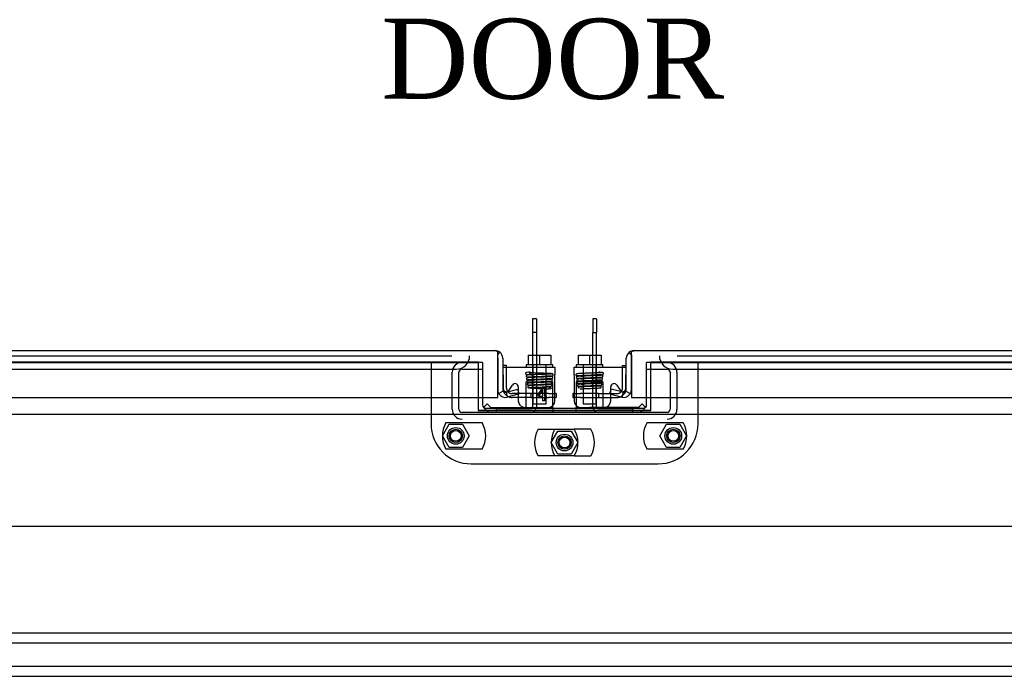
# Model space of a CAD drawing. Header units: inches. Extents: x 1 to 359, y -2 to 239.
# Tile 15 of 46: x 87 to 105, y 32 to 44. Entities that reach past the tile are written whole.
import ezdxf
from ezdxf.enums import TextEntityAlignment as Align
from ezdxf.lldxf.tags import DXFTag

# ---------------------------------------------------------------- set-up
doc = ezdxf.new("R2010")
doc.units = ezdxf.units.IN
doc.header["$MEASUREMENT"] = 0
for name, color, linetype in [('COM40153-2', 7, 'Continuous'), ('COM42667', 7, 'Continuous'), ('COM42780', 7, 'Continuous'), ('COM50780', 7, 'Continuous'), ('COM52167-9', 7, 'Continuous'), ('COM52168-9', 7, 'Continuous'), ('COM70098', 7, 'Continuous'), ('COM70110-1', 7, 'Continuous'), ('COM70217', 7, 'Continuous'), ('COM70220', 7, 'Continuous'), ('COM70739-1', 7, 'Continuous'), ('COM71190-1', 7, 'Continuous'), ('Default', 7, 'Continuous'), ('GSK86006', 7, 'Continuous'), ('NTS86070', 7, 'Continuous'), ('SCC180005', 7, 'Continuous'), ('SCC19011', 7, 'Continuous'), ('SPR20265', 7, 'Continuous'), ('WAF25035', 7, 'Continuous')]:
    doc.layers.add(name, color=color, linetype=linetype)
doc.styles.add('SEACAD_Times_New_Roman', font='times.ttf')
tags = doc.linetypes.add('CENTER2', pattern=[1.125, 0.75, -0.125, 0.125, -0.125]).pattern_tags.tags
tags[10:11] = [DXFTag(74, 4), DXFTag(75, 0), DXFTag(340, '0'), DXFTag(46, 0.0), DXFTag(50, 0.0), DXFTag(44, 0.0), DXFTag(45, 0.0)]
tags[8:9] = [DXFTag(74, 4), DXFTag(75, 0), DXFTag(340, '0'), DXFTag(46, 0.0), DXFTag(50, 0.0), DXFTag(44, 0.0), DXFTag(45, 0.0)]
tags[6:7] = [DXFTag(74, 4), DXFTag(75, 0), DXFTag(340, '0'), DXFTag(46, 0.0), DXFTag(50, 0.0), DXFTag(44, 0.0), DXFTag(45, 0.0)]
tags[4:5] = [DXFTag(74, 4), DXFTag(75, 0), DXFTag(340, '0'), DXFTag(46, 0.0), DXFTag(50, 0.0), DXFTag(44, 0.0), DXFTag(45, 0.0)]
tags = doc.linetypes.add('HIDDEN2', pattern=[0.1875, 0.125, -0.0625]).pattern_tags.tags
tags[6:7] = [DXFTag(74, 4), DXFTag(75, 0), DXFTag(340, '0'), DXFTag(46, 0.0), DXFTag(50, 0.0), DXFTag(44, 0.0), DXFTag(45, 0.0)]
tags[4:5] = [DXFTag(74, 4), DXFTag(75, 0), DXFTag(340, '0'), DXFTag(46, 0.0), DXFTag(50, 0.0), DXFTag(44, 0.0), DXFTag(45, 0.0)]
doc.dimstyles.new('HAMMOND_(STH_-_300x200)', dxfattribs={"dimtxt": 1.5, "dimasz": 1.875, "dimexe": 0.75, "dimexo": 0.75, "dimgap": 0.375, "dimtad": 0, "dimtih": 1, "dimtoh": 1, "dimzin": 0, "dimdsep": 46, "dimtxsty": 'SEACAD_Times_New_Roman', "dimblk1": '_SE_FILLED', "dimblk2": '_SE_FILLED', "dimsah": 1, "dimcen": 0.75, "dimadec": 0, "dimazin": 0, "dimtfac": 0.8, "dimtofl": 0, "dimtmove": 0, "dimatfit": 3, "dimfxl": 0, "dimtolj": 1, "dimtzin": 0, "dimarcsym": 0})

# ---------------------------------------------------------------- blocks, each defined once
blk = doc.blocks.new('SEANNOT_GROUP3')
at = {"layer": 'Default', "color": 7, "linetype": 'CENTER2'}
blk.add_line((75.166, 34.532), (119.177, 34.532), dxfattribs=at)
blk = doc.blocks.new('SE1')
at = {"layer": 'COM40153-2', "color": 7, "linetype": 'Continuous'}
for p, q in [((96.085, 37.539), (96.015, 37.539)), ((96.085, 37.503), (96.085, 37.539)), ((98.258, 37.503), (98.258, 37.539)), ((98.258, 37.539), (98.328, 37.539)), ((96.306, 36.939), (96.19, 36.939)), ((97.015, 37.009), (96.992, 37.009)), ((96.992, 36.939), (97.015, 36.939)), ((97.015, 37.009), (97.015, 36.939)), ((97.328, 37.009), (97.328, 36.939)), ((97.351, 37.009), (97.328, 37.009)), ((97.328, 36.939), (97.351, 36.939)), ((98.038, 36.939), (98.153, 36.939))]:
    blk.add_line(p, q, dxfattribs=at)
at = {"layer": 'COM40153-2', "color": 7, "linetype": 'HIDDEN2'}
for p, q in [((96.085, 37.114), (96.085, 37.503)), ((98.258, 37.114), (98.258, 37.503)), ((96.538, 37.009), (96.19, 37.009)), ((96.538, 36.939), (96.306, 36.939)), ((96.538, 37.009), (96.538, 36.939)), ((96.872, 37.009), (96.538, 37.009)), ((96.538, 36.939), (96.872, 36.939)), ((96.872, 37.009), (96.986, 37.009)), ((96.986, 36.939), (96.872, 36.939)), ((96.992, 37.009), (96.986, 37.009)), ((96.986, 36.939), (96.992, 36.939)), ((97.357, 37.009), (97.351, 37.009)), ((97.351, 36.939), (97.357, 36.939)), ((97.357, 37.009), (97.471, 37.009)), ((97.471, 36.939), (97.357, 36.939)), ((97.805, 37.009), (97.471, 37.009)), ((97.471, 36.939), (97.805, 36.939)), ((97.805, 37.009), (98.153, 37.009)), ((97.805, 37.009), (97.805, 36.939)), ((97.805, 36.939), (98.038, 36.939))]:
    blk.add_line(p, q, dxfattribs=at)
at = {"layer": 'COM40153-2', "color": 7, "linetype": 'Continuous'}
for centre, radius, start, end in [((96.19, 37.114), 0.175, 180, 200.2945), ((98.153, 37.114), 0.175, 339.2722, 0), ((96.19, 37.114), 0.105, 217.8291, 221.0616), ((96.19, 37.114), 0.175, 248.7514, 270), ((98.153, 37.114), 0.175, 270, 291.2486), ((98.153, 37.114), 0.105, 318.9384, 322.2897)]:
    blk.add_arc(centre, radius, start, end, dxfattribs=at)
at = {"layer": 'COM40153-2', "color": 7, "linetype": 'HIDDEN2'}
for centre, radius, start, end in [((96.19, 37.114), 0.105, 180, 217.8291), ((98.153, 37.114), 0.105, 322.2897, 0), ((96.19, 37.114), 0.175, 200.2945, 248.7514), ((96.19, 37.114), 0.105, 221.0616, 270), ((98.153, 37.114), 0.105, 270, 318.9384), ((98.153, 37.114), 0.175, 291.2486, 339.2722)]:
    blk.add_arc(centre, radius, start, end, dxfattribs=at)
at = {"layer": 'COM42667', "color": 7, "linetype": 'Continuous'}
for p, q in [((96.022, 37.503), (96.992, 37.503)), ((96.022, 37.36), (96.022, 37.503)), ((96.992, 37.503), (96.992, 37.36)), ((97.351, 37.503), (98.321, 37.503)), ((97.351, 37.36), (97.351, 37.503)), ((98.321, 37.503), (98.321, 37.36)), ((96.022, 37.36), (96.022, 37.104)), ((96.992, 36.877), (96.992, 37.36)), ((97.351, 37.36), (97.351, 36.877)), ((98.321, 37.104), (98.321, 37.36)), ((96.132, 37.072), (96.195, 37.169)), ((96.306, 37.137), (96.306, 37.074)), ((96.655, 36.965), (96.77, 37.127)), ((96.764, 37.078), (96.685, 36.965)), ((96.764, 36.965), (96.764, 37.078)), ((96.77, 37.127), (96.795, 37.127)), ((96.795, 37.127), (96.795, 36.965)), ((98.038, 37.076), (98.038, 37.137)), ((98.148, 37.169), (98.211, 37.072)), ((96.306, 36.999), (96.306, 36.877)), ((96.655, 36.937), (96.655, 36.965)), ((96.764, 36.937), (96.655, 36.937)), ((96.685, 36.965), (96.764, 36.965)), ((96.764, 36.877), (96.764, 36.937)), ((96.795, 36.877), (96.764, 36.877)), ((96.795, 36.965), (96.829, 36.965)), ((96.829, 36.937), (96.795, 36.937)), ((96.795, 36.937), (96.795, 36.877)), ((96.829, 36.965), (96.829, 36.937)), ((98.038, 36.877), (98.038, 36.999))]:
    blk.add_line(p, q, dxfattribs=at)
at = {"layer": 'COM42667', "color": 7, "linetype": 'HIDDEN2'}
for p, q in [((96.306, 37.074), (96.306, 36.999)), ((98.038, 36.999), (98.038, 37.076))]:
    blk.add_line(p, q, dxfattribs=at)
at = {"layer": 'COM42667', "color": 7, "linetype": 'Continuous'}
for centre, radius, start, end in [((96.082, 37.104), 0.06, 180, 327.1545), ((96.246, 37.137), 0.06, 0, 147.1545), ((98.098, 37.137), 0.06, 32.8455, 180), ((98.261, 37.104), 0.06, 212.8455, 0), ((96.431, 36.877), 0.125, 180, 270), ((96.867, 36.877), 0.125, 270, 0), ((97.476, 36.877), 0.125, 180, 270), ((97.913, 36.877), 0.125, 270, 0)]:
    blk.add_arc(centre, radius, start, end, dxfattribs=at)
at = {"layer": 'COM42780', "color": 7, "linetype": 'HIDDEN2'}
for p, q in [((96.453, 37.229), (96.953, 37.229)), ((96.453, 37.143), (96.453, 37.229)), ((96.453, 37.089), (96.453, 37.143)), ((96.953, 37.089), (96.953, 37.229)), ((96.953, 36.799), (96.953, 37.089)), ((97.39, 37.229), (97.39, 37.089)), ((97.89, 37.229), (97.39, 37.229)), ((97.39, 37.089), (97.39, 36.799)), ((97.89, 37.229), (97.89, 37.143)), ((97.89, 37.143), (97.891, 37.089)), ((95.653, 36.749), (95.655, 36.752)), ((95.653, 36.749), (95.704, 36.699)), ((96.953, 36.786), (96.953, 36.799)), ((96.953, 36.737), (96.953, 36.657)), ((97.39, 36.799), (97.39, 36.786)), ((97.39, 36.657), (97.39, 36.737)), ((98.69, 36.749), (98.64, 36.699)), ((98.69, 36.749), (98.688, 36.752))]:
    blk.add_line(p, q, dxfattribs=at)
at = {"layer": 'COM42780', "color": 7, "linetype": 'Continuous'}
for p, q in [((95.655, 36.752), (95.72, 36.817)), ((95.72, 36.817), (95.771, 36.766)), ((95.805, 36.752), (96.703, 36.752)), ((96.703, 36.752), (96.953, 36.752)), ((96.953, 36.752), (96.953, 36.786)), ((96.953, 36.752), (96.953, 36.737)), ((97.39, 36.786), (97.39, 36.752)), ((97.39, 36.737), (97.39, 36.752)), ((97.39, 36.752), (97.64, 36.752)), ((98.539, 36.752), (97.64, 36.752)), ((98.623, 36.817), (98.573, 36.766)), ((98.688, 36.752), (98.623, 36.817))]:
    blk.add_line(p, q, dxfattribs=at)
at = {"layer": 'COM42780', "color": 7, "linetype": 'HIDDEN2'}
for centre, start, end in [((95.805, 36.8), 225, 270), ((98.539, 36.8), 270, 315)]:
    blk.add_arc(centre, 0.143, start, end, dxfattribs=at)
at = {"layer": 'COM42780', "color": 7, "linetype": 'Continuous'}
for centre, start, end in [((95.805, 36.8), 225, 270), ((98.539, 36.8), 270, 315)]:
    blk.add_arc(centre, 0.048, start, end, dxfattribs=at)
at = {"layer": 'COM42780', "color": 7, "linetype": 'HIDDEN2'}
for centre, start_param, end_param in [((96.203, 37.757), 1.503851, 1.524085), ((98.14, 37.757), -1.524085, -1.503851)]:
    blk.add_ellipse(centre, major_axis=(0, -14.322), ratio=0.017455, start_param=start_param, end_param=end_param, dxfattribs=at)
for points, knots in [([(96.444, 36.752), (96.446, 36.752), (96.447, 36.753), (96.449, 36.757), (96.449, 36.758), (96.45, 36.762), (96.451, 36.764), (96.451, 36.77), (96.452, 36.775), (96.452, 36.787), (96.452, 36.793), (96.452, 36.799)], [0, 0, 0, 0, 0.25, 0.25, 0.375, 0.375, 0.5, 0.5, 0.75, 0.75, 1, 1, 1, 1]), ([(97.891, 36.799), (97.891, 36.793), (97.891, 36.787), (97.891, 36.775), (97.892, 36.77), (97.893, 36.761), (97.894, 36.758), (97.896, 36.753), (97.897, 36.752), (97.899, 36.752)], [0, 0, 0, 0, 0.25, 0.25, 0.5, 0.5, 0.75, 0.75, 1, 1, 1, 1])]:
    blk.add_open_spline(points, degree=3, knots=knots, dxfattribs=at)
at = {"layer": 'COM50780', "color": 7, "linetype": 'Continuous'}
for p, q in [((96.573, 38.407), (96.573, 38.153)), ((96.645, 38.407), (96.573, 38.407)), ((96.645, 38.407), (96.645, 38.153)), ((97.699, 38.407), (97.699, 38.153)), ((97.771, 38.407), (97.699, 38.407)), ((97.771, 38.407), (97.771, 38.153)), ((96.573, 38.153), (96.573, 37.729)), ((96.645, 38.153), (96.573, 38.153)), ((96.645, 38.153), (96.645, 37.729)), ((97.699, 37.729), (97.699, 38.153)), ((97.699, 38.153), (97.771, 38.153)), ((97.771, 37.729), (97.771, 38.153))]:
    blk.add_line(p, q, dxfattribs=at)
at = {"layer": 'COM50780', "color": 7, "linetype": 'HIDDEN2'}
for p, q in [((96.573, 37.729), (96.573, 36.765)), ((96.645, 37.729), (96.645, 36.765)), ((97.699, 36.765), (97.699, 37.729)), ((97.771, 36.765), (97.771, 37.729)), ((95.895, 36.729), (96.537, 36.729)), ((95.895, 36.657), (95.895, 36.729)), ((97.807, 36.729), (98.449, 36.729)), ((98.449, 36.657), (98.449, 36.729))]:
    blk.add_line(p, q, dxfattribs=at)
for centre, radius, start, end in [((96.537, 36.765), 0.108, 270, 0), ((96.537, 36.765), 0.036, 270, 0), ((97.807, 36.765), 0.108, 180, 270), ((97.807, 36.765), 0.036, 180, 270)]:
    blk.add_arc(centre, radius, start, end, dxfattribs=at)
at = {"layer": 'COM52167-9', "color": 7, "linetype": 'Continuous'}
for p, q in [((98.47, 37.814), (98.471, 37.814)), ((98.47, 37.814), (98.47, 37.814)), ((98.471, 37.814), (120.185, 37.814)), ((98.328, 37.082), (98.328, 37.671)), ((98.423, 37.734), (98.384, 37.785)), ((98.423, 37.671), (98.423, 37.785)), ((98.423, 37.734), (98.423, 37.671)), ((98.423, 37.671), (98.423, 36.939)), ((98.423, 37.671), (98.423, 37.671)), ((98.423, 37.082), (98.423, 37.671)), ((98.018, 37.004), (98.043, 37.096)), ((98.267, 37.036), (98.043, 37.096)), ((98.018, 37.004), (98.243, 36.944)), ((98.267, 37.036), (98.243, 36.944)), ((98.321, 37.057), (98.402, 37.009)), ((98.423, 36.939), (120.233, 36.939))]:
    blk.add_line(p, q, dxfattribs=at)
for centre, radius, start, end in [((98.471, 37.671), 0.143, 90.1561, 127.5036), ((98.471, 37.671), 0.143, 90, 90.0762), ((98.471, 37.671), 0.143, 127.5036, 180), ((98.28, 37.082), 0.048, 329.0871, 0), ((98.28, 37.082), 0.143, 329.0871, 0), ((98.28, 37.082), 0.143, 255, 329.0871), ((98.28, 37.082), 0.048, 255, 329.0871)]:
    blk.add_arc(centre, radius, start, end, dxfattribs=at)
blk.add_open_spline([(98.423, 37.785), (98.431, 37.794), (98.439, 37.801), (98.451, 37.809), (98.455, 37.811), (98.462, 37.813), (98.466, 37.814), (98.47, 37.814)], degree=3, knots=[0, 0, 0, 0, 0.5, 0.5, 0.75, 0.75, 1, 1, 1, 1], dxfattribs=at)
at = {"layer": 'COM52168-9', "color": 7, "linetype": 'Continuous'}
for p, q in [((74.158, 37.814), (95.872, 37.814)), ((95.873, 37.814), (95.872, 37.814)), ((95.872, 37.814), (95.872, 37.814)), ((95.872, 37.814), (95.872, 37.814)), ((95.92, 37.734), (95.959, 37.785)), ((95.92, 37.671), (95.92, 37.785)), ((95.92, 37.671), (95.92, 37.734)), ((95.92, 37.671), (95.92, 37.671)), ((95.92, 37.671), (95.92, 37.082)), ((95.92, 36.939), (95.92, 37.671)), ((96.015, 37.671), (96.015, 37.082)), ((96.076, 37.036), (96.3, 37.096)), ((96.324, 37.004), (96.3, 37.096)), ((74.11, 36.939), (95.92, 36.939)), ((96.022, 37.057), (95.94, 37.009)), ((96.076, 37.036), (96.1, 36.944)), ((96.324, 37.004), (96.1, 36.944))]:
    blk.add_line(p, q, dxfattribs=at)
for centre, radius, start, end in [((95.872, 37.671), 0.143, 89.9238, 90), ((95.872, 37.671), 0.143, 52.4964, 89.8439), ((95.872, 37.671), 0.143, 0, 52.4964), ((96.063, 37.082), 0.143, 180, 210.9129), ((96.063, 37.082), 0.048, 180, 210.9129), ((96.063, 37.082), 0.143, 210.9129, 285), ((96.063, 37.082), 0.048, 210.9129, 285)]:
    blk.add_arc(centre, radius, start, end, dxfattribs=at)
blk.add_open_spline([(95.92, 37.785), (95.912, 37.794), (95.904, 37.801), (95.892, 37.809), (95.888, 37.811), (95.88, 37.813), (95.876, 37.814), (95.872, 37.814)], degree=3, knots=[0, 0, 0, 0, 0.5, 0.5, 0.75, 0.75, 1, 1, 1, 1], dxfattribs=at)
at = {"layer": 'COM70098', "color": 7, "linetype": 'HIDDEN2'}
for p, q in [((94.672, 37.594), (94.672, 36.445)), ((95.635, 37.594), (95.555, 37.594)), ((95.635, 37.594), (95.635, 36.939)), ((98.789, 37.594), (98.709, 37.594)), ((98.709, 36.939), (98.709, 37.594)), ((99.672, 36.445), (99.672, 37.594)), ((95.422, 35.695), (98.922, 35.695))]:
    blk.add_line(p, q, dxfattribs=at)
at = {"layer": 'COM70098', "color": 7, "linetype": 'Continuous'}
for p, q in [((95.635, 36.939), (95.635, 36.797)), ((98.709, 36.797), (98.709, 36.939)), ((95.695, 36.737), (98.649, 36.737))]:
    blk.add_line(p, q, dxfattribs=at)
at = {"layer": 'COM70098', "color": 7, "linetype": 'HIDDEN2'}
for centre in [(95.135, 36.219), (99.209, 36.219), (97.172, 36.094)]:
    blk.add_circle(centre, 0.156, dxfattribs=at)
at = {"layer": 'COM70098', "color": 7, "linetype": 'Continuous'}
for centre, start, end in [((95.695, 36.797), 180, 270), ((98.649, 36.797), 270, 0)]:
    blk.add_arc(centre, 0.06, start, end, dxfattribs=at)
at = {"layer": 'COM70098', "color": 7, "linetype": 'HIDDEN2'}
for centre, start, end in [((95.422, 36.445), 180, 270), ((98.922, 36.445), 270, 0)]:
    blk.add_arc(centre, 0.75, start, end, dxfattribs=at)
at = {"layer": 'COM70110-1', "color": 7, "linetype": 'HIDDEN2'}
for p, q in [((95.555, 37.596), (74.515, 37.596)), ((95.555, 37.596), (95.555, 37.594)), ((98.789, 37.594), (98.789, 37.596)), ((119.828, 37.596), (98.789, 37.596)), ((95.555, 36.702), (95.555, 36.696)), ((95.555, 36.696), (98.789, 36.696)), ((98.789, 36.696), (98.789, 36.702))]:
    blk.add_line(p, q, dxfattribs=at)
at = {"layer": 'COM70217', "color": 7, "linetype": 'HIDDEN2'}
for p, q in [((77.296, 32.532), (117.046, 32.532)), ((77.296, 32.344), (117.046, 32.344)), ((77.296, 31.907), (117.046, 31.907)), ((77.296, 31.719), (117.046, 31.719))]:
    blk.add_line(p, q, dxfattribs=at)
at = {"layer": 'COM70220', "color": 7, "linetype": 'HIDDEN2'}
for p, q in [((74.717, 37.719), (94.895, 37.719)), ((94.895, 37.719), (95.063, 37.719)), ((99.28, 37.719), (99.448, 37.719)), ((99.448, 37.719), (119.626, 37.719)), ((74.717, 37.469), (94.895, 37.469)), ((94.895, 37.469), (95.145, 37.469)), ((99.198, 37.469), (99.448, 37.469)), ((99.448, 37.469), (119.626, 37.469))]:
    blk.add_line(p, q, dxfattribs=at)
for centre, start, end in [((95.145, 37.719), 270, 0), ((99.198, 37.719), 180, 270)]:
    blk.add_arc(centre, 0.25, start, end, dxfattribs=at)
at = {"layer": 'COM70739-1', "color": 7, "linetype": 'HIDDEN2'}
for p, q in [((95.253, 37.469), (95.635, 37.469)), ((98.709, 37.469), (99.091, 37.469)), ((95.068, 36.717), (95.068, 37.409)), ((95.193, 36.717), (95.193, 37.409)), ((99.151, 37.409), (99.151, 36.717)), ((99.276, 37.409), (99.276, 36.717)), ((99.091, 36.657), (95.253, 36.657))]:
    blk.add_line(p, q, dxfattribs=at)
for centre, radius, start, end in [((95.253, 37.409), 0.185, 90, 180), ((95.253, 37.409), 0.06, 90, 180), ((99.091, 37.409), 0.185, 0, 90), ((99.091, 37.409), 0.06, 0, 90), ((95.253, 36.717), 0.185, 180, 270), ((95.253, 36.717), 0.06, 180, 270), ((99.091, 36.717), 0.06, 270, 0), ((99.091, 36.717), 0.185, 270, 0)]:
    blk.add_arc(centre, radius, start, end, dxfattribs=at)
at = {"layer": 'COM71190-1', "color": 7, "linetype": 'HIDDEN2'}
for p, q in [((74.515, 37.594), (95.555, 37.594)), ((95.555, 37.594), (95.555, 36.939)), ((98.789, 36.939), (98.789, 37.594)), ((98.789, 37.594), (119.828, 37.594))]:
    blk.add_line(p, q, dxfattribs=at)
at = {"layer": 'COM71190-1', "color": 7, "linetype": 'Continuous'}
for p, q in [((95.555, 36.939), (95.555, 36.702)), ((98.789, 36.702), (98.789, 36.939)), ((95.555, 36.702), (98.789, 36.702)), ((81.14, 36.627), (113.203, 36.627))]:
    blk.add_line(p, q, dxfattribs=at)
at = {"layer": 'GSK86006', "color": 7, "linetype": 'HIDDEN2'}
for centre in [(95.135, 36.219), (99.209, 36.219), (97.172, 36.094)]:
    blk.add_circle(centre, 0.125, dxfattribs=at)
at = {"layer": 'NTS86070', "color": 7, "linetype": 'HIDDEN2'}
for p, q in [((94.952, 36.469), (95.628, 36.469)), ((96.679, 36.344), (97.355, 36.344)), ((97.665, 36.344), (97.355, 36.344)), ((98.716, 36.469), (99.392, 36.469)), ((95.628, 35.969), (94.952, 35.969)), ((99.392, 35.969), (98.716, 35.969)), ((97.355, 35.844), (96.679, 35.844)), ((97.355, 35.844), (97.665, 35.844))]:
    blk.add_line(p, q, dxfattribs=at)
for centre in [(95.135, 36.219), (97.172, 36.094), (99.209, 36.219)]:
    blk.add_circle(centre, 0.101, dxfattribs=at)
for centre, start, end in [((95.385, 36.219), 150, 210), ((95.195, 36.219), 330, 30), ((97.112, 36.094), 150, 210), ((97.422, 36.094), 150, 210), ((96.922, 36.094), 330, 30), ((97.232, 36.094), 330, 30), ((99.149, 36.219), 150, 210), ((98.959, 36.219), 330, 30)]:
    blk.add_arc(centre, 0.5, start, end, dxfattribs=at)
at = {"layer": 'SCC180005', "color": 7, "linetype": 'HIDDEN2'}
for p, q in [((94.885, 36.219), (95.01, 36.435)), ((95.01, 36.435), (95.259, 36.435)), ((95.259, 36.435), (95.384, 36.219)), ((98.959, 36.219), (99.084, 36.435)), ((99.084, 36.435), (99.333, 36.435)), ((99.333, 36.435), (99.458, 36.219)), ((95.01, 36.003), (94.885, 36.219)), ((95.384, 36.219), (95.259, 36.003)), ((96.922, 36.094), (97.047, 36.31)), ((97.047, 36.31), (97.296, 36.31)), ((97.296, 36.31), (97.421, 36.094)), ((99.084, 36.003), (98.959, 36.219)), ((99.458, 36.219), (99.333, 36.003)), ((95.259, 36.003), (95.01, 36.003)), ((97.047, 35.878), (96.922, 36.094)), ((97.421, 36.094), (97.296, 35.878)), ((99.333, 36.003), (99.084, 36.003)), ((97.296, 35.878), (97.047, 35.878))]:
    blk.add_line(p, q, dxfattribs=at)
for centre in [(95.135, 36.219), (99.209, 36.219), (97.172, 36.094)]:
    blk.add_circle(centre, 0.123, dxfattribs=at)
at = {"layer": 'SCC19011', "color": 7, "linetype": 'Continuous'}
for p, q in [((96.488, 37.729), (96.488, 37.548)), ((96.488, 37.729), (96.703, 37.729)), ((96.703, 37.729), (96.703, 37.548)), ((96.703, 37.729), (96.918, 37.729)), ((96.918, 37.729), (96.918, 37.548)), ((97.425, 37.729), (97.425, 37.548)), ((97.425, 37.729), (97.64, 37.729)), ((97.64, 37.729), (97.64, 37.548)), ((97.64, 37.729), (97.855, 37.729)), ((97.855, 37.729), (97.855, 37.548))]:
    blk.add_line(p, q, dxfattribs=at)
at = {"layer": 'SCC19011', "color": 7, "linetype": 'HIDDEN2'}
for p, q in [((96.581, 37.548), (96.581, 36.816)), ((96.825, 36.816), (96.825, 37.548)), ((97.518, 37.548), (97.518, 36.816)), ((97.762, 36.816), (97.762, 37.548)), ((96.581, 36.816), (96.825, 36.816)), ((97.518, 36.816), (97.762, 36.816))]:
    blk.add_line(p, q, dxfattribs=at)
at = {"layer": 'SPR20265', "color": 7, "linetype": 'HIDDEN2'}
blk.add_circle((96.903, 37.113), 0.0175, dxfattribs=at)
blk.add_ellipse((96.53, 37.394), major_axis=(0, 0.0175), ratio=0.707107, dxfattribs=at)
for start_param, end_param in [(0, 1.307844), (6.252305, 6.283185)]:
    blk.add_ellipse((97.813, 37.394), major_axis=(0, 0.0175), ratio=0.707107, start_param=start_param, end_param=end_param, dxfattribs=at)
for points, knots in [([(96.53, 37.411), (96.506, 37.41), (96.472, 37.408), (96.45, 37.402), (96.444, 37.395), (96.442, 37.388), (96.443, 37.381), (96.446, 37.376), (96.45, 37.373), (96.457, 37.37), (96.471, 37.368), (96.5, 37.366), (96.532, 37.364), (96.555, 37.363), (96.563, 37.363)], [0, 0, 0, 0, 0.1051765, 0.1736127, 0.1934529, 0.2040657, 0.2174728, 0.2222593, 0.2281895, 0.2481089, 0.3216574, 0.374496, 0.4366217, 0.4667479, 0.4667479, 0.4667479, 0.4667479]), ([(96.468, 37.355), (96.466, 37.355), (96.464, 37.355), (96.46, 37.353), (96.456, 37.351), (96.454, 37.348), (96.452, 37.344), (96.45, 37.34), (96.451, 37.334), (96.454, 37.327), (96.461, 37.32), (96.467, 37.319), (96.472, 37.319)], [0, 0, 0, 0, 0.055383, 0.112985, 0.171703, 0.230339, 0.287909, 0.343892, 0.45376, 0.576632, 0.710657, 1, 1, 1, 1]), ([(96.479, 37.306), (96.475, 37.306), (96.47, 37.305), (96.462, 37.299), (96.459, 37.292), (96.458, 37.285), (96.46, 37.279), (96.464, 37.274), (96.468, 37.272), (96.471, 37.271), (96.473, 37.27), (96.475, 37.27), (96.476, 37.27)], [0, 0, 0, 0, 0.179474, 0.349583, 0.499926, 0.62563, 0.739127, 0.840103, 0.885308, 0.926766, 0.964791, 1, 1, 1, 1]), ([(96.939, 37.38), (96.938, 37.379), (96.934, 37.378), (96.893, 37.375), (96.835, 37.372), (96.777, 37.37), (96.73, 37.369), (96.68, 37.367), (96.63, 37.365), (96.582, 37.363), (96.54, 37.362), (96.504, 37.36), (96.479, 37.358), (96.466, 37.356), (96.465, 37.355), (96.466, 37.355)], [0.0163585, 0.0163585, 0.0163585, 0.0163585, 0.1064242, 0.2179651, 0.334732, 0.395336, 0.4572595, 0.5205071, 0.5850494, 0.6509002, 0.7180961, 0.7865871, 0.856391, 0.9275442, 0.9709488, 0.9709488, 0.9709488, 0.9709488]), ([(96.924, 37.279), (96.92, 37.279), (96.913, 37.277), (96.88, 37.275), (96.838, 37.273), (96.789, 37.271), (96.739, 37.269), (96.679, 37.267), (96.614, 37.264), (96.555, 37.262), (96.515, 37.26), (96.491, 37.257), (96.474, 37.256), (96.465, 37.24), (96.466, 37.231), (96.472, 37.224), (96.478, 37.221), (96.49, 37.218), (96.514, 37.216), (96.547, 37.214), (96.567, 37.213), (96.577, 37.213)], [0, 0, 0, 0, 0.0497814, 0.0966259, 0.140493, 0.1814124, 0.2193747, 0.2543664, 0.3152188, 0.3654075, 0.4095706, 0.4484291, 0.4831793, 0.500515, 0.5129485, 0.520268, 0.5302822, 0.5632778, 0.6139998, 0.6463899, 0.6721971, 0.6721971, 0.6721971, 0.6721971]), ([(96.468, 37.319), (96.473, 37.318), (96.482, 37.317), (96.518, 37.315), (96.55, 37.313), (96.567, 37.313), (96.567, 37.313)], [0, 0, 0, 0, 0.0497352, 0.0965328, 0.1403729, 0.1414275, 0.1414275, 0.1414275, 0.1414275]), ([(96.472, 37.32), (96.472, 37.321), (96.475, 37.323), (96.508, 37.325), (96.562, 37.328), (96.618, 37.33), (96.665, 37.331), (96.714, 37.333), (96.765, 37.335), (96.814, 37.336), (96.858, 37.338), (96.896, 37.34), (96.925, 37.342), (96.941, 37.344), (96.943, 37.345), (96.943, 37.345)], [0.0330952, 0.0330952, 0.0330952, 0.0330952, 0.1046647, 0.2148993, 0.3307832, 0.3911384, 0.4529315, 0.5161815, 0.5808947, 0.6470466, 0.7146675, 0.7837865, 0.8543575, 0.9264187, 0.9868627, 0.9868627, 0.9868627, 0.9868627]), ([(96.923, 37.327), (96.923, 37.327), (96.916, 37.327), (96.893, 37.325), (96.854, 37.323), (96.811, 37.321), (96.755, 37.319), (96.689, 37.317), (96.618, 37.315), (96.55, 37.312), (96.505, 37.31), (96.482, 37.307), (96.478, 37.306), (96.475, 37.306)], [0.5313524, 0.5313524, 0.5313524, 0.5313524, 0.5566492, 0.6090382, 0.6421384, 0.6797768, 0.7219187, 0.7685579, 0.8196963, 0.8752641, 0.9352901, 0.9670917, 1, 1, 1, 1]), ([(96.478, 37.271), (96.482, 37.272), (96.49, 37.273), (96.526, 37.276), (96.571, 37.278), (96.623, 37.28), (96.675, 37.282), (96.738, 37.284), (96.806, 37.286), (96.865, 37.289), (96.906, 37.291), (96.928, 37.293), (96.946, 37.296), (96.953, 37.312), (96.95, 37.321), (96.945, 37.327), (96.939, 37.33), (96.926, 37.333), (96.898, 37.335), (96.865, 37.336), (96.846, 37.337), (96.84, 37.338)], [0, 0, 0, 0, 0.0491002, 0.0953804, 0.1388084, 0.1793382, 0.2169701, 0.251665, 0.3118803, 0.3616987, 0.4056489, 0.4442506, 0.4784458, 0.4943686, 0.5046312, 0.5111404, 0.5215102, 0.5559627, 0.6087538, 0.6419719, 0.6579906, 0.6579906, 0.6579906, 0.6579906]), ([(96.481, 37.268), (96.488, 37.267), (96.513, 37.265), (96.551, 37.263), (96.572, 37.263)], [0.1085772, 0.1085772, 0.1085772, 0.1085772, 0.2218055, 0.3211628, 0.3211628, 0.3211628, 0.3211628]), ([(96.494, 37.223), (96.495, 37.223), (96.502, 37.224), (96.527, 37.226), (96.566, 37.227), (96.609, 37.229), (96.663, 37.231), (96.726, 37.233), (96.794, 37.236), (96.858, 37.239), (96.91, 37.242), (96.921, 37.243), (96.927, 37.245)], [0.5218121, 0.5218121, 0.5218121, 0.5218121, 0.5509365, 0.6048516, 0.6385262, 0.6766408, 0.7192394, 0.7663115, 0.8179121, 0.8740438, 0.9347354, 1, 1, 1, 1]), ([(96.943, 37.381), (96.938, 37.382), (96.928, 37.383), (96.876, 37.386), (96.813, 37.389), (96.745, 37.391), (96.68, 37.393), (96.61, 37.396), (96.565, 37.397), (96.542, 37.398)], [0, 0, 0, 0, 0.0982414, 0.189287, 0.2730217, 0.3494884, 0.4186348, 0.4804358, 0.5820961, 0.5820961, 0.5820961, 0.5820961]), ([(96.92, 37.282), (96.913, 37.283), (96.889, 37.285), (96.854, 37.287), (96.837, 37.288)], [0.1068094, 0.1068094, 0.1068094, 0.1068094, 0.218674, 0.3041733, 0.3041733, 0.3041733, 0.3041733]), ([(96.924, 37.244), (96.927, 37.244), (96.933, 37.245), (96.94, 37.251), (96.944, 37.258), (96.944, 37.265), (96.942, 37.272), (96.937, 37.277), (96.932, 37.28), (96.928, 37.28), (96.926, 37.28)], [0, 0, 0, 0, 0.174522, 0.341814, 0.49099, 0.617224, 0.732964, 0.83707, 0.926174, 1, 1, 1, 1]), ([(96.942, 37.345), (96.943, 37.345), (96.946, 37.345), (96.95, 37.347), (96.953, 37.349), (96.956, 37.352), (96.958, 37.356), (96.959, 37.36), (96.959, 37.366), (96.957, 37.373), (96.952, 37.378), (96.946, 37.381), (96.942, 37.381), (96.94, 37.381)], [0, 0, 0, 0, 0.061046, 0.125273, 0.191172, 0.257138, 0.321758, 0.38405, 0.50258, 0.627092, 0.754222, 0.87904, 1, 1, 1, 1]), ([(97.403, 37.381), (97.4, 37.381), (97.395, 37.38), (97.387, 37.374), (97.384, 37.367), (97.384, 37.36), (97.386, 37.353), (97.391, 37.348), (97.396, 37.346), (97.4, 37.345), (97.402, 37.345)], [0, 0, 0, 0, 0.167201, 0.329893, 0.476988, 0.603506, 0.721843, 0.829916, 0.923204, 1, 1, 1, 1]), ([(97.873, 37.354), (97.868, 37.353), (97.859, 37.352), (97.822, 37.35), (97.776, 37.347), (97.723, 37.345), (97.671, 37.344), (97.607, 37.341), (97.539, 37.339), (97.478, 37.337), (97.438, 37.335), (97.414, 37.331), (97.399, 37.331), (97.391, 37.315), (97.392, 37.306), (97.397, 37.299), (97.404, 37.296), (97.416, 37.293), (97.443, 37.291), (97.478, 37.289), (97.499, 37.288), (97.508, 37.288)], [0, 0, 0, 0, 0.049774, 0.0966099, 0.1404677, 0.1813768, 0.2193332, 0.2543218, 0.3151799, 0.3653864, 0.4095971, 0.4485673, 0.4816844, 0.4963109, 0.506785, 0.5134204, 0.5233219, 0.5573207, 0.6101703, 0.6434918, 0.6659847, 0.6659847, 0.6659847, 0.6659847]), ([(97.417, 37.28), (97.416, 37.28), (97.413, 37.28), (97.409, 37.278), (97.406, 37.276), (97.403, 37.273), (97.401, 37.269), (97.399, 37.265), (97.4, 37.259), (97.402, 37.252), (97.407, 37.247), (97.414, 37.245), (97.417, 37.244), (97.42, 37.244)], [0, 0, 0, 0, 0.058448, 0.119991, 0.183216, 0.246619, 0.308903, 0.369213, 0.48528, 0.60971, 0.739485, 0.870031, 1, 1, 1, 1]), ([(97.873, 37.402), (97.873, 37.402), (97.872, 37.403), (97.861, 37.401), (97.832, 37.4), (97.792, 37.398), (97.735, 37.396), (97.661, 37.393), (97.577, 37.391), (97.507, 37.388), (97.459, 37.386), (97.429, 37.384), (97.407, 37.382), (97.403, 37.381), (97.4, 37.381)], [0.2417348, 0.2417348, 0.2417348, 0.2417348, 0.2420389, 0.3168536, 0.3700854, 0.4325055, 0.5041472, 0.5849197, 0.6748461, 0.7738028, 0.8269457, 0.8823798, 0.9400632, 1, 1, 1, 1]), ([(97.403, 37.346), (97.408, 37.347), (97.418, 37.349), (97.471, 37.352), (97.536, 37.354), (97.606, 37.356), (97.671, 37.359), (97.742, 37.361), (97.809, 37.363), (97.861, 37.368), (97.88, 37.366), (97.897, 37.376), (97.901, 37.385), (97.901, 37.393), (97.887, 37.403), (97.853, 37.409), (97.829, 37.41), (97.813, 37.411)], [0, 0, 0, 0, 0.097208, 0.187297, 0.27007, 0.34551, 0.413492, 0.473951, 0.574504, 0.65979, 0.730517, 0.758347, 0.776594, 0.80387, 0.885366, 0.938929, 1, 1, 1, 1]), ([(97.41, 37.343), (97.418, 37.342), (97.445, 37.34), (97.483, 37.338), (97.502, 37.338)], [0.1084128, 0.1084128, 0.1084128, 0.1084128, 0.2215365, 0.3089389, 0.3089389, 0.3089389, 0.3089389]), ([(97.864, 37.305), (97.864, 37.304), (97.861, 37.303), (97.826, 37.3), (97.773, 37.298), (97.719, 37.295), (97.674, 37.294), (97.627, 37.292), (97.579, 37.29), (97.533, 37.289), (97.491, 37.287), (97.456, 37.285), (97.431, 37.283), (97.417, 37.281), (97.415, 37.28), (97.415, 37.28)], [0.0275669, 0.0275669, 0.0275669, 0.0275669, 0.106334, 0.2178377, 0.3346027, 0.3952184, 0.4571613, 0.5204291, 0.5849937, 0.6508676, 0.7180836, 0.7865902, 0.8564027, 0.9275566, 0.9814581, 0.9814581, 0.9814581, 0.9814581]), ([(97.416, 37.245), (97.42, 37.244), (97.427, 37.242), (97.46, 37.24), (97.491, 37.238), (97.509, 37.238), (97.511, 37.238)], [0, 0, 0, 0, 0.0498307, 0.0967052, 0.1406077, 0.147525, 0.147525, 0.147525, 0.147525]), ([(97.42, 37.298), (97.421, 37.298), (97.428, 37.299), (97.453, 37.3), (97.492, 37.302), (97.536, 37.304), (97.592, 37.306), (97.658, 37.308), (97.729, 37.311), (97.798, 37.313), (97.854, 37.316), (97.868, 37.318), (97.875, 37.319)], [0.52679, 0.52679, 0.52679, 0.52679, 0.555387, 0.6077556, 0.6407727, 0.6783189, 0.7204347, 0.7671084, 0.8183955, 0.8742904, 0.9348238, 1, 1, 1, 1]), ([(97.42, 37.245), (97.421, 37.246), (97.424, 37.248), (97.46, 37.25), (97.514, 37.253), (97.567, 37.255), (97.612, 37.257), (97.66, 37.258), (97.707, 37.26), (97.753, 37.262), (97.795, 37.264), (97.83, 37.265), (97.855, 37.267), (97.868, 37.269), (97.87, 37.27), (97.87, 37.27)], [0.0224227, 0.0224227, 0.0224227, 0.0224227, 0.1045888, 0.214741, 0.3305392, 0.3908593, 0.452622, 0.5158488, 0.5805535, 0.6467098, 0.7143518, 0.7835125, 0.8541482, 0.9262995, 0.9764299, 0.9764299, 0.9764299, 0.9764299]), ([(97.849, 37.252), (97.848, 37.252), (97.843, 37.252), (97.822, 37.25), (97.787, 37.248), (97.747, 37.247), (97.696, 37.245), (97.634, 37.242), (97.567, 37.24), (97.501, 37.237), (97.457, 37.235), (97.433, 37.233), (97.428, 37.232), (97.425, 37.231)], [0.5387425, 0.5387425, 0.5387425, 0.5387425, 0.5624694, 0.6127646, 0.6449562, 0.6818122, 0.7232985, 0.7694114, 0.8201485, 0.8754433, 0.9353184, 0.9670902, 1, 1, 1, 1]), ([(97.428, 37.196), (97.433, 37.197), (97.442, 37.199), (97.478, 37.201), (97.522, 37.203), (97.572, 37.205), (97.622, 37.207), (97.682, 37.209), (97.746, 37.212), (97.801, 37.214), (97.838, 37.216), (97.856, 37.218), (97.866, 37.221), (97.874, 37.226), (97.877, 37.233), (97.878, 37.24), (97.876, 37.246), (97.871, 37.252), (97.865, 37.255), (97.852, 37.258), (97.824, 37.26), (97.792, 37.262), (97.775, 37.262), (97.771, 37.263)], [0, 0, 0, 0, 0.0490682, 0.0953154, 0.1387121, 0.1792087, 0.2168049, 0.2514632, 0.3115926, 0.3613493, 0.4052741, 0.4439107, 0.4609651, 0.4763549, 0.4836655, 0.4900235, 0.4991561, 0.5055784, 0.5160925, 0.5515821, 0.6060345, 0.6399595, 0.6526055, 0.6526055, 0.6526055, 0.6526055]), ([(97.868, 37.306), (97.864, 37.307), (97.856, 37.308), (97.821, 37.31), (97.791, 37.312), (97.776, 37.313)], [0, 0, 0, 0, 0.0491206, 0.0954042, 0.1368922, 0.1368922, 0.1368922, 0.1368922]), ([(97.871, 37.357), (97.864, 37.358), (97.84, 37.36), (97.801, 37.362), (97.78, 37.363)], [0.1068153, 0.1068153, 0.1068153, 0.1068153, 0.2186525, 0.3166966, 0.3166966, 0.3166966, 0.3166966]), ([(97.868, 37.27), (97.869, 37.27), (97.872, 37.27), (97.876, 37.272), (97.879, 37.274), (97.882, 37.277), (97.884, 37.281), (97.885, 37.286), (97.885, 37.292), (97.882, 37.298), (97.877, 37.303), (97.871, 37.306), (97.867, 37.306), (97.865, 37.306)], [0, 0, 0, 0, 0.057064, 0.117028, 0.178564, 0.240253, 0.300887, 0.359706, 0.473677, 0.597633, 0.728878, 0.863282, 1, 1, 1, 1]), ([(97.872, 37.319), (97.875, 37.319), (97.881, 37.32), (97.889, 37.326), (97.892, 37.333), (97.893, 37.34), (97.891, 37.346), (97.888, 37.349), (97.886, 37.352), (97.883, 37.353), (97.881, 37.354), (97.878, 37.355), (97.876, 37.355), (97.875, 37.355)], [0, 0, 0, 0, 0.188415, 0.363228, 0.51473, 0.638547, 0.747394, 0.797104, 0.843325, 0.886161, 0.926011, 0.96361, 1, 1, 1, 1]), ([(96.491, 37.206), (96.49, 37.205), (96.487, 37.205), (96.483, 37.204), (96.48, 37.201), (96.476, 37.197), (96.474, 37.191), (96.474, 37.184), (96.476, 37.178), (96.481, 37.173), (96.487, 37.17), (96.491, 37.169), (96.493, 37.169)], [0, 0, 0, 0, 0.063728, 0.130533, 0.198895, 0.267172, 0.397362, 0.518273, 0.643035, 0.768012, 0.887736, 1, 1, 1, 1]), ([(96.505, 37.157), (96.5, 37.157), (96.493, 37.155), (96.485, 37.148), (96.482, 37.142), (96.482, 37.136), (96.483, 37.131), (96.485, 37.128), (96.488, 37.125), (96.491, 37.122), (96.495, 37.121), (96.498, 37.121), (96.499, 37.121)], [0, 0, 0, 0, 0.306204, 0.442937, 0.565203, 0.671636, 0.724965, 0.779543, 0.835119, 0.890984, 0.946216, 1, 1, 1, 1]), ([(96.914, 37.23), (96.914, 37.229), (96.912, 37.228), (96.883, 37.225), (96.835, 37.223), (96.785, 37.221), (96.743, 37.219), (96.698, 37.217), (96.652, 37.216), (96.608, 37.214), (96.568, 37.212), (96.533, 37.21), (96.508, 37.209), (96.492, 37.207), (96.49, 37.206), (96.489, 37.205)], [0.039088, 0.039088, 0.039088, 0.039088, 0.1061352, 0.2175266, 0.3342475, 0.3948655, 0.4568263, 0.5201203, 0.5847208, 0.6506382, 0.7179012, 0.7864571, 0.8563175, 0.9275176, 0.9915475, 0.9915475, 0.9915475, 0.9915475]), ([(96.49, 37.17), (96.493, 37.169), (96.498, 37.168), (96.527, 37.165), (96.557, 37.164), (96.576, 37.163), (96.58, 37.163)], [0, 0, 0, 0, 0.0499394, 0.0968995, 0.1408698, 0.1537422, 0.1537422, 0.1537422, 0.1537422]), ([(96.494, 37.17), (96.495, 37.171), (96.499, 37.173), (96.537, 37.176), (96.589, 37.178), (96.641, 37.18), (96.684, 37.182), (96.729, 37.184), (96.774, 37.185), (96.817, 37.187), (96.856, 37.189), (96.887, 37.191), (96.91, 37.193), (96.921, 37.194), (96.921, 37.195), (96.921, 37.196)], [0.0121765, 0.0121765, 0.0121765, 0.0121765, 0.1044236, 0.214418, 0.3300747, 0.3903404, 0.4520599, 0.5152587, 0.5799584, 0.6461321, 0.713819, 0.7830559, 0.8538041, 0.9261056, 0.9660085, 0.9660085, 0.9660085, 0.9660085]), ([(96.498, 37.119), (96.501, 37.118), (96.515, 37.117), (96.55, 37.114), (96.592, 37.112), (96.638, 37.11), (96.694, 37.108), (96.757, 37.106), (96.816, 37.103), (96.855, 37.101), (96.875, 37.099), (96.881, 37.102), (96.882, 37.103)], [0.1018663, 0.1018663, 0.1018663, 0.1018663, 0.1966331, 0.2845261, 0.3655924, 0.4399785, 0.5078067, 0.6234473, 0.7180722, 0.7975388, 0.8688111, 0.9099249, 0.9099249, 0.9099249, 0.9099249]), ([(96.9, 37.177), (96.899, 37.177), (96.894, 37.177), (96.876, 37.175), (96.845, 37.173), (96.809, 37.172), (96.761, 37.17), (96.704, 37.168), (96.64, 37.165), (96.577, 37.162), (96.534, 37.16), (96.51, 37.158), (96.504, 37.157), (96.501, 37.156)], [0.5461357, 0.5461357, 0.5461357, 0.5461357, 0.5679041, 0.616244, 0.6475892, 0.6837147, 0.7245886, 0.7702102, 0.8205721, 0.8756116, 0.9353452, 0.9670888, 1, 1, 1, 1]), ([(96.503, 37.122), (96.509, 37.122), (96.518, 37.124), (96.554, 37.126), (96.598, 37.128), (96.646, 37.13), (96.694, 37.132), (96.751, 37.134), (96.81, 37.137), (96.861, 37.139), (96.894, 37.142), (96.91, 37.144), (96.919, 37.147), (96.925, 37.152), (96.928, 37.159), (96.928, 37.165), (96.927, 37.17), (96.924, 37.174), (96.921, 37.177), (96.916, 37.18), (96.903, 37.182), (96.876, 37.185), (96.845, 37.187), (96.83, 37.187), (96.826, 37.188)], [0, 0, 0, 0, 0.04903, 0.0952394, 0.1386004, 0.17906, 0.216617, 0.2512351, 0.311271, 0.3609646, 0.4048827, 0.4436137, 0.4603017, 0.4741327, 0.4802671, 0.4855273, 0.4934855, 0.4962417, 0.4996859, 0.5101885, 0.5466617, 0.6029834, 0.6377117, 0.647337, 0.647337, 0.647337, 0.647337]), ([(96.92, 37.11), (96.919, 37.115), (96.916, 37.123), (96.895, 37.131), (96.877, 37.134), (96.856, 37.136), (96.837, 37.137), (96.823, 37.138), (96.822, 37.138)], [0, 0, 0, 0, 0.0808412, 0.141754, 0.1830083, 0.2161575, 0.2938031, 0.2952871, 0.2952871, 0.2952871, 0.2952871]), ([(96.918, 37.231), (96.913, 37.232), (96.904, 37.233), (96.871, 37.236), (96.844, 37.237), (96.832, 37.238)], [0, 0, 0, 0, 0.0490573, 0.0952805, 0.1304896, 0.1304896, 0.1304896, 0.1304896]), ([(96.918, 37.195), (96.919, 37.195), (96.921, 37.195), (96.923, 37.196), (96.926, 37.197), (96.929, 37.199), (96.931, 37.201), (96.933, 37.204), (96.935, 37.207), (96.936, 37.211), (96.935, 37.217), (96.931, 37.225), (96.924, 37.23), (96.918, 37.231), (96.914, 37.232)], [0, 0, 0, 0, 0.036353, 0.073764, 0.113325, 0.155834, 0.201742, 0.251197, 0.304133, 0.360387, 0.484485, 0.636448, 0.811563, 1, 1, 1, 1]), ([(97.429, 37.232), (97.426, 37.231), (97.42, 37.231), (97.413, 37.225), (97.408, 37.219), (97.408, 37.213), (97.408, 37.208), (97.409, 37.205), (97.411, 37.202), (97.414, 37.199), (97.416, 37.198), (97.419, 37.196), (97.422, 37.196), (97.424, 37.195), (97.425, 37.195)], [0, 0, 0, 0, 0.179696, 0.347726, 0.496425, 0.619744, 0.675627, 0.729219, 0.780424, 0.829098, 0.875163, 0.918716, 0.960114, 1, 1, 1, 1]), ([(97.85, 37.205), (97.848, 37.204), (97.842, 37.202), (97.813, 37.2), (97.774, 37.198), (97.729, 37.196), (97.682, 37.194), (97.625, 37.192), (97.563, 37.19), (97.506, 37.187), (97.466, 37.185), (97.442, 37.183), (97.424, 37.181), (97.414, 37.166), (97.416, 37.156), (97.421, 37.149), (97.427, 37.146), (97.438, 37.143), (97.459, 37.141), (97.49, 37.139), (97.511, 37.138), (97.521, 37.138)], [0, 0, 0, 0, 0.0497746, 0.0966169, 0.1404852, 0.1814085, 0.2193717, 0.2543624, 0.3152012, 0.3653655, 0.4094761, 0.4482223, 0.484635, 0.5047106, 0.5190753, 0.526927, 0.5369029, 0.5688187, 0.6175608, 0.649088, 0.6785427, 0.6785427, 0.6785427, 0.6785427]), ([(97.839, 37.155), (97.84, 37.154), (97.839, 37.153), (97.822, 37.151), (97.788, 37.149), (97.745, 37.147), (97.699, 37.145), (97.642, 37.143), (97.579, 37.14), (97.522, 37.138), (97.48, 37.135), (97.452, 37.133), (97.427, 37.123), (97.424, 37.115), (97.423, 37.11)], [0.0490683, 0.0490683, 0.0490683, 0.0490683, 0.0990796, 0.1918961, 0.2784432, 0.3585509, 0.432178, 0.4992835, 0.6130609, 0.7062239, 0.7838725, 0.8582405, 0.9191557, 1, 1, 1, 1]), ([(97.427, 37.194), (97.427, 37.194), (97.433, 37.193), (97.456, 37.191), (97.495, 37.189), (97.516, 37.188)], [0.1049658, 0.1049658, 0.1049658, 0.1049658, 0.1088544, 0.2222673, 0.3337969, 0.3337969, 0.3337969, 0.3337969]), ([(97.443, 37.148), (97.444, 37.148), (97.451, 37.149), (97.476, 37.151), (97.514, 37.153), (97.556, 37.154), (97.609, 37.156), (97.669, 37.159), (97.734, 37.161), (97.793, 37.164), (97.84, 37.167), (97.849, 37.169), (97.854, 37.17)], [0.5167336, 0.5167336, 0.5167336, 0.5167336, 0.5459758, 0.6016035, 0.6360091, 0.6747568, 0.7178923, 0.7654086, 0.8173599, 0.8737582, 0.9346305, 1, 1, 1, 1]), ([(97.461, 37.103), (97.463, 37.102), (97.468, 37.099), (97.488, 37.101), (97.528, 37.103), (97.586, 37.106), (97.649, 37.108), (97.705, 37.11), (97.751, 37.112), (97.794, 37.114), (97.828, 37.117), (97.846, 37.119), (97.848, 37.12), (97.847, 37.121)], [0.0900751, 0.0900751, 0.0900751, 0.0900751, 0.1311889, 0.2024612, 0.2819278, 0.3765527, 0.4921933, 0.5600215, 0.6344076, 0.7154739, 0.8033669, 0.8981337, 0.9583746, 0.9583746, 0.9583746, 0.9583746]), ([(97.843, 37.156), (97.837, 37.157), (97.827, 37.159), (97.796, 37.161), (97.772, 37.162), (97.762, 37.163)], [0, 0, 0, 0, 0.0489843, 0.0951374, 0.1240677, 0.1240677, 0.1240677, 0.1240677]), ([(97.843, 37.208), (97.836, 37.209), (97.814, 37.21), (97.781, 37.212), (97.767, 37.213)], [0.1068867, 0.1068867, 0.1068867, 0.1068867, 0.2188493, 0.2925497, 0.2925497, 0.2925497, 0.2925497]), ([(97.844, 37.121), (97.845, 37.121), (97.846, 37.121), (97.849, 37.121), (97.852, 37.122), (97.854, 37.124), (97.857, 37.126), (97.859, 37.129), (97.86, 37.132), (97.861, 37.136), (97.861, 37.142), (97.857, 37.15), (97.848, 37.156), (97.842, 37.157), (97.838, 37.157)], [0, 0, 0, 0, 0.03766, 0.074985, 0.113343, 0.153894, 0.197472, 0.244568, 0.295414, 0.35009, 0.473116, 0.626338, 0.805115, 1, 1, 1, 1]), ([(97.851, 37.169), (97.854, 37.17), (97.859, 37.171), (97.866, 37.176), (97.87, 37.184), (97.87, 37.191), (97.867, 37.197), (97.863, 37.202), (97.857, 37.205), (97.854, 37.205), (97.852, 37.206)], [0, 0, 0, 0, 0.159811, 0.317961, 0.462729, 0.589122, 0.709493, 0.821101, 0.918775, 1, 1, 1, 1])]:
    blk.add_open_spline(points, degree=3, knots=knots, dxfattribs=at)
at = {"layer": 'WAF25035', "color": 7, "linetype": 'Continuous'}
for p, q in [((96.953, 37.548), (96.453, 37.548)), ((96.453, 37.548), (96.453, 37.503)), ((96.953, 37.503), (96.953, 37.548)), ((97.89, 37.548), (97.39, 37.548)), ((97.39, 37.548), (97.39, 37.503)), ((97.89, 37.503), (97.89, 37.548))]:
    blk.add_line(p, q, dxfattribs=at)
blk = doc.blocks.new('DMBLK3376')
at = {"layer": 'Default', "linetype": 'Continuous'}
for points in [[(75.89, 45.842), (74.015, 45.529), (75.89, 45.217)], [(118.453, 45.842), (118.453, 45.217), (120.328, 45.529)]]:
    blk.add_hatch(color=7, dxfattribs=at).paths.add_polyline_path(points)
at = {"layer": 'Default', "color": 7, "linetype": 'Continuous'}
for p, q in [((74.015, 38.108), (74.015, 46.279)), ((120.328, 38.108), (120.328, 46.279)), ((74.015, 45.529), (93.216, 45.529)), ((101.126, 45.529), (120.328, 45.529))]:
    blk.add_line(p, q, dxfattribs=at)
at = {"layer": 'Default', "color": 7, "linetype": 'Continuous', "style": 'SEACAD_Times_New_Roman'}
for s, p in [('46.31', (94.612, 46.279)), ('DOOR ', (93.741, 44.029))]:
    blk.add_text(s, height=1.5, dxfattribs=at).set_placement(p, align=Align.TOP_LEFT)
blk = doc.blocks.new('_SE_FILLED')
at = {"color": 0}
blk.add_line((0, 0), (-1, 0), dxfattribs=at)
blk.add_solid([(0, 0), (-1, -0.1665), (-1, 0.1665), (0, 0)], dxfattribs=at)

msp = doc.modelspace()

# ---------------------------------------------------------------- block references
at = {"layer": 'Default'}
for name in ['SE1', 'SEANNOT_GROUP3']:
    msp.add_blockref(name, (0, 0), dxfattribs=at)

# ---------------------------------------------------------------- dimensions: what is measured, and where the dimension line sits
at = {"layer": 'Default', "color": 7, "linetype": 'Continuous'}
dim = msp.add_linear_dim(base=(74.015, 45.529), p1=(74.015, 37.358), p2=(120.328, 37.358), angle=0, text='\\A1;<>\\PDOOR ', dimstyle='HAMMOND_(STH_-_300x200)', dxfattribs=at)
dim.commit()
dim.dimension.update_dxf_attribs({"geometry": 'DMBLK3376', "text_midpoint": (97.171, 45.529), "dimtype": 161})

doc.saveas('drawing.dxf')
